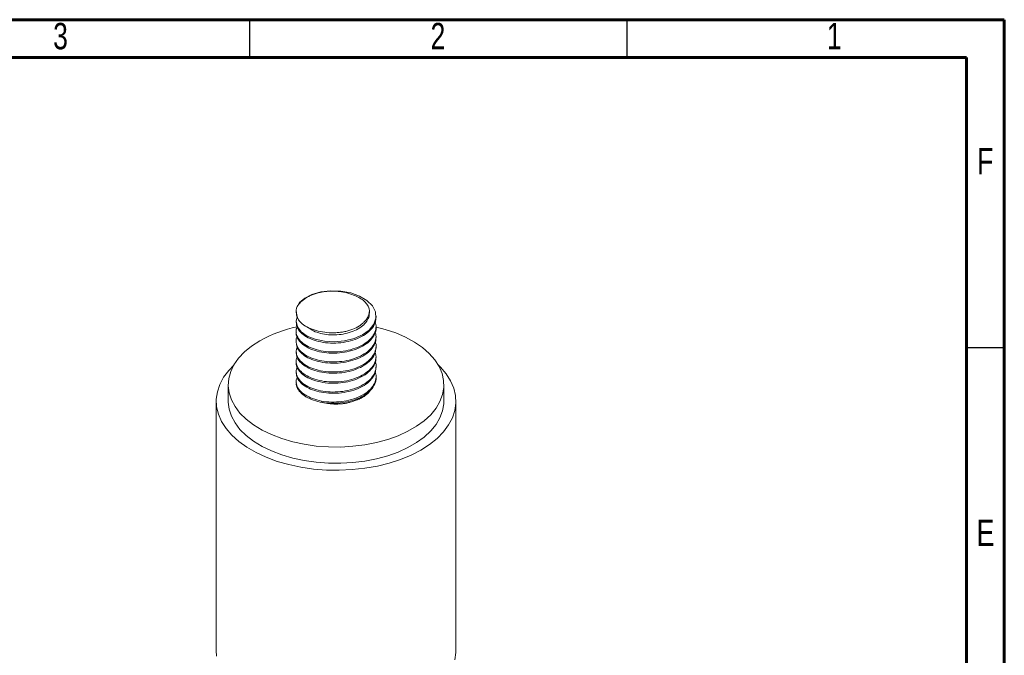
# Model space of a CAD drawing. Header units: inches. Extents: x 0.6 to 16.3, y 0.2 to 11.5.
# Tile 16 of 16: x 11.2 to 16.3, y 8.2 to 11.5. Entities that reach past the tile are written whole.
import ezdxf

# ---------------------------------------------------------------- set-up
doc = ezdxf.new("R2010")
doc.units = ezdxf.units.IN
doc.header["$MEASUREMENT"] = 0
doc.styles.add('SLDTEXTSTYLE0', font='TXT', dxfattribs={"width": 0.75})

msp = doc.modelspace()

# ---------------------------------------------------------------- linework, layer by layer
at = {"color": 7, "linetype": 'Continuous', "lineweight": 60}
for p, q in [((0.59055118, 11.49606299), (16.33858268, 11.49606299)), ((16.33858268, 11.49606299), (16.33858268, 0.19685039)), ((0.78740157, 11.2992126), (16.14173228, 11.2992126)), ((16.14173228, 11.2992126), (16.14173228, 0.39370079))]:
    msp.add_line(p, q, dxfattribs=at)
at = {"color": 7, "linetype": 'Continuous', "lineweight": 30}
for p, q in [((12.4015748, 11.49606299), (12.4015748, 11.2992126)), ((14.37007874, 11.49606299), (14.37007874, 11.2992126)), ((16.33858268, 9.78346457), (16.14173228, 9.78346457))]:
    msp.add_line(p, q, dxfattribs=at)
at = {"color": 7, "linetype": 'Continuous', "lineweight": 15}
for p, q in [((12.64490992, 9.97347556), (12.64490992, 9.96822504)), ((13.02688005, 9.96497512), (13.02688005, 9.97349541)), ((12.64490992, 9.92242548), (12.64490992, 9.91589104)), ((13.06157659, 9.94206544), (13.06157659, 9.94860305)), ((12.64490992, 9.87009147), (12.64490992, 9.86355018)), ((13.06157659, 9.88971249), (13.06157659, 9.89626588)), ((12.64490992, 9.81775062), (12.64490992, 9.81120047)), ((13.06157659, 9.83737922), (13.06157659, 9.84391292)), ((12.64490992, 9.76540091), (12.64490992, 9.75886696)), ((13.06157659, 9.78503391), (13.06157659, 9.79157965)), ((12.64490992, 9.7130674), (12.64490992, 9.70651692)), ((13.06157659, 9.7326888), (13.06157659, 9.73923435)), ((12.64490992, 9.66071735), (12.64490992, 9.65417727)), ((13.06157659, 9.68035408), (13.06157659, 9.68688924)), ((12.64490992, 9.60837771), (12.64490992, 9.6018401)), ((13.06157659, 9.62799971), (13.06157659, 9.63455452)), ((12.29074325, 9.59072206), (12.29074325, 9.50566572)), ((13.41574325, 9.50566572), (13.41574325, 9.59072206)), ((12.22824325, 9.50566572), (12.22824325, 8.2043038)), ((13.47824325, 8.2043038), (13.47824325, 9.50566572))]:
    msp.add_line(p, q, dxfattribs=at)
at = {"color": 7, "linetype": 'Continuous', "lineweight": 15, "flags": 128}
for points in [[(12.65038109, 9.94544652), (12.64491002, 9.92253455), (12.65169881, 9.89413441), (12.67141942, 9.86797126), (12.70304196, 9.84547456), (12.74454026, 9.82836975), (12.79258378, 9.81799331), (12.84523883, 9.81504182), (12.89774579, 9.81981648), (12.94782461, 9.83229321), (12.99174026, 9.85175276), (13.02636889, 9.87678339), (13.05014059, 9.90655647), (13.06092041, 9.93839947), (13.05832617, 9.9712511), (13.04239357, 10.00263395), (13.01438417, 10.03054847), (12.97553413, 10.05385671), (12.92935683, 10.07052156), (12.87766379, 10.08016435), (12.82463867, 10.08198005), (12.77363517, 10.07609606), (12.7273366, 10.06294122), (12.68976308, 10.04374863), (12.66233139, 10.01950639), (12.64747485, 9.99228966), (12.64747485, 9.99228966)], [(12.45549569, 9.82033684), (12.41274851, 9.79266603), (12.37574385, 9.76236258), (12.34496412, 9.72982153), (12.32081059, 9.69546711), (12.30359814, 9.65974718), (12.29355115, 9.6231274), (12.2908006, 9.58608516), (12.29538236, 9.54910337), (12.30723668, 9.51266415), (12.32620903, 9.47724253), (12.35205208, 9.44330029), (12.38442893, 9.41127992), (12.42291748, 9.38159885), (12.46701599, 9.35464402), (12.51614957, 9.33076683), (12.56967767, 9.31027855), (12.62690249, 9.29344629), (12.687078, 9.28048947), (12.74941973, 9.271577), (12.81311496, 9.26682508), (12.87733333, 9.26629565), (12.94123764, 9.26999561), (13.00399481, 9.27787674), (13.06478671, 9.28983628), (13.12282081, 9.30571833), (13.17734055, 9.32531583), (13.2276352, 9.34837332), (13.27304907, 9.37459019), (13.31299013, 9.40362467), (13.34693768, 9.43509825), (13.37444918, 9.46860062), (13.39516596, 9.50369503), (13.40881794, 9.53992398), (13.41522717, 9.57681515), (13.41431007, 9.61388762), (13.4060786, 9.6506581), (13.39064009, 9.68664721), (13.36819578, 9.7213858), (13.33903828, 9.75442098), (13.3035477, 9.7853221), (13.26218671, 9.81368631), (13.21549452, 9.83914383), (13.16407983, 9.8613628), (13.10861291, 9.88005356), (13.06426967, 9.8917288)], [(12.31971527, 9.69359295), (12.29332309, 9.66597553), (12.26658127, 9.63008793), (12.24671753, 9.5927416), (12.23396475, 9.55437438), (12.22847245, 9.51543609), (12.23030501, 9.47638326), (12.23944095, 9.43767374), (12.25577316, 9.39976136), (12.27911017, 9.36309062), (12.30917835, 9.32809143), (12.34562521, 9.29517414), (12.38802342, 9.26472468), (12.4358759, 9.23710003), (12.48862164, 9.21262406), (12.54564223, 9.19158374), (12.60626917, 9.17422574), (12.66979164, 9.16075358), (12.73546493, 9.15132519), (12.80251905, 9.14605113), (12.87016787, 9.14499321), (12.93761826, 9.14816385), (13.00407943, 9.15552588), (13.06877219, 9.16699297), (13.13093807, 9.18243069), (13.18984823, 9.20165805), (13.244812, 9.22444962), (13.29518499, 9.25053819), (13.34037662, 9.27961789), (13.37985705, 9.3113478), (13.41316342, 9.34535592), (13.43990523, 9.38124351), (13.45976897, 9.41858985), (13.47252175, 9.45695706), (13.47801406, 9.49589535), (13.4761815, 9.53494818), (13.46704555, 9.5736577), (13.45071334, 9.61157008), (13.42737634, 9.64824083), (13.39730815, 9.68324001), (13.38677123, 9.69359295)], [(12.29074325, 9.50566572), (12.2908006, 9.50102883), (12.29538236, 9.46404704), (12.30723668, 9.42760782), (12.32620903, 9.3921862), (12.35205208, 9.35824396), (12.38442893, 9.32622358), (12.42291748, 9.29654251), (12.46701599, 9.26958769), (12.51614957, 9.2457105), (12.56967767, 9.22522222), (12.62690249, 9.20838995), (12.687078, 9.19543313), (12.74941973, 9.18652067), (12.81311496, 9.18176874), (12.87733333, 9.18123931), (12.94123764, 9.18493928), (13.00399481, 9.1928204), (13.06478671, 9.20477994), (13.12282081, 9.22066199), (13.17734055, 9.2402595), (13.2276352, 9.26331698), (13.27304907, 9.28953385), (13.31299013, 9.31856833), (13.34693768, 9.35004191), (13.37444918, 9.38354428), (13.39516596, 9.4186387), (13.40881794, 9.45486764), (13.41522717, 9.49175882), (13.41574325, 9.50566572)], [(12.22824325, 8.2043038), (12.23030501, 8.17502134)], [(13.47252175, 8.15559515), (13.47801406, 8.19453343), (13.47824325, 8.2043038)]]:
    msp.add_lwpolyline(points, dxfattribs=at)
at = {"color": 7, "linetype": 'Continuous', "lineweight": 15}
for centre, radius, start, end in [((12.73156604, 9.97474016), 0.08590294, 168.21179145, 237.12490176), ((12.7961727, 9.20986467), 0.69909734, 102.05771647, 119.16391826)]:
    msp.add_arc(centre, radius, start, end, dxfattribs=at)
for points, knots in [([(12.94422423, 10.0588521), (12.93161256, 10.06440771), (12.91797334, 10.06883021), (12.89613065, 10.07393788), (12.88856333, 10.07538089), (12.87334572, 10.07765356), (12.86565951, 10.07849534), (12.84237215, 10.08015033), (12.82636145, 10.08004966), (12.80308502, 10.07821799), (12.7954106, 10.07733441), (12.78023187, 10.07501688), (12.77267916, 10.07357001), (12.75077604, 10.06848219), (12.73710432, 10.06411296), (12.71799376, 10.05609153), (12.71187107, 10.05316372), (12.7003832, 10.04699106), (12.69497658, 10.04372669), (12.67976109, 10.03340342), (12.67088878, 10.02572239), (12.6566816, 10.00963356), (12.65122402, 10.00117602), (12.64747485, 9.99228966)], [0, 0, 0, 0, 0.125, 0.125, 0.1875, 0.1875, 0.25, 0.25, 0.375, 0.375, 0.4375, 0.4375, 0.5, 0.5, 0.625, 0.625, 0.6875, 0.6875, 0.75, 0.75, 0.875, 0.875, 1, 1, 1, 1]), ([(13.0014025, 9.92120447), (13.00734218, 9.92681515), (13.01228749, 9.93271972), (13.02014192, 9.94505272), (13.02300804, 9.95142699), (13.02830206, 9.97086426), (13.02736342, 9.98423616), (13.01937781, 10.00334948), (13.01562373, 10.00958009), (13.00608729, 10.02148972), (13.00032442, 10.02714457), (12.98712496, 10.03763381), (12.97962266, 10.0425267), (12.96294435, 10.05145152), (12.95392576, 10.05540672), (12.94422423, 10.0588521)], [0, 0, 0, 0, 0.125, 0.125, 0.25, 0.25, 0.5, 0.5, 0.625, 0.625, 0.75, 0.75, 0.875, 0.875, 1, 1, 1, 1]), ([(12.64493564, 9.96822695), (12.64626546, 9.95870177), (12.64891472, 9.93972592), (12.66580021, 9.91765138), (12.68027765, 9.90626023), (12.68493712, 9.90259407)], [0, 0, 0, 0, 0.4060005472, 0.8088255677, 1, 1, 1, 1]), ([(12.70826324, 9.8895261), (12.71446744, 9.88472348), (12.72895362, 9.87350988), (12.76171243, 9.86101949), (12.8022781, 9.85239449), (12.84632128, 9.85034414), (12.89086005, 9.85468092), (12.93294912, 9.86551684), (12.96979526, 9.88221607), (12.99935631, 9.90375206), (13.01855887, 9.92899889), (13.02746073, 9.95005256), (13.02600911, 9.96207711), (13.02566263, 9.96494726)], [0, 0, 0, 0, 0.07475533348, 0.17454600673, 0.27325200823, 0.37333448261, 0.4721250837, 0.57179951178, 0.67147393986, 0.77026454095, 0.87034701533, 0.96905301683, 1, 1, 1, 1]), ([(12.65075117, 9.89240893), (12.64891557, 9.8886712), (12.64254985, 9.87570904), (12.64572097, 9.85232291), (12.66015688, 9.82486034), (12.6879169, 9.80032506), (12.72607932, 9.7809058), (12.77266537, 9.76755446), (12.82437432, 9.76160601), (12.87799592, 9.76345214), (12.93005009, 9.77305076), (12.97700828, 9.79008486), (13.01601414, 9.81338589), (13.044661, 9.84178774), (13.0599906, 9.87337377), (13.06415994, 9.8993352), (13.05863416, 9.91362394), (13.05721994, 9.91728089)], [0, 0, 0, 0, 0.02955246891, 0.10248568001, 0.17541889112, 0.24770675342, 0.32093789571, 0.39316398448, 0.46618207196, 0.53901650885, 0.61138662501, 0.6846035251, 0.75678839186, 0.82987736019, 0.90259923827, 0.97507199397, 1, 1, 1, 1]), ([(12.64652497, 9.91591817), (12.64638698, 9.91004873), (12.64602423, 9.89461938), (12.66065129, 9.87064685), (12.68778294, 9.84612817), (12.72611489, 9.82670443), (12.77265562, 9.81335427), (12.82437754, 9.80740552), (12.87799284, 9.80925166), (12.93005921, 9.81885056), (12.97697466, 9.83588353), (13.01613807, 9.85918875), (13.04419287, 9.88757485), (13.05994395, 9.91600515), (13.06008908, 9.93453125), (13.06014842, 9.94210608)], [0, 0, 0, 0, 0.0500209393, 0.1314930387, 0.2122442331, 0.294049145, 0.3747313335, 0.4562982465, 0.5376600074, 0.6185030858, 0.700292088, 0.7809282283, 0.8625743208, 0.9438103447, 1, 1, 1, 1]), ([(12.68493712, 9.90259407), (12.69531206, 9.8956996), (12.70684996, 9.88962381), (12.73216779, 9.8790505), (12.74609652, 9.87454083), (12.77488843, 9.86758558), (12.78998008, 9.86510112), (12.82119415, 9.86229429), (12.83679365, 9.86200385), (12.8601819, 9.8631934), (12.86802965, 9.86387118), (12.88343312, 9.86576507), (12.8909678, 9.86697469), (12.90568805, 9.86994285), (12.91287689, 9.87169624), (12.9269053, 9.87575221), (12.93378193, 9.87807295), (12.95330315, 9.88568163), (12.96502297, 9.89163829), (12.9806302, 9.90192078), (12.98544663, 9.90555203), (12.994108, 9.91312409), (12.99798685, 9.91707815), (13.0014025, 9.92120447)], [0, 0, 0, 0, 0.125, 0.125, 0.25, 0.25, 0.375, 0.375, 0.5, 0.5, 0.5625, 0.5625, 0.625, 0.625, 0.6875, 0.6875, 0.75, 0.75, 0.875, 0.875, 0.9375, 0.9375, 1, 1, 1, 1]), ([(12.65051636, 9.84212635), (12.64995802, 9.84126521), (12.643633, 9.83151006), (12.64385329, 9.81087958), (12.65270447, 9.78290907), (12.67594372, 9.75689474), (12.71024246, 9.73536767), (12.7539725, 9.71954223), (12.8041194, 9.71062132), (12.85733971, 9.7094906), (12.91043796, 9.71608368), (12.9597182, 9.73037318), (13.00214179, 9.75141614), (13.03503362, 9.77803381), (13.05568253, 9.80863471), (13.06414508, 9.83933959), (13.05914503, 9.85893224), (13.0568931, 9.86775641)], [0, 0, 0, 0, 0.00692948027, 0.07849824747, 0.15090442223, 0.22228999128, 0.29456965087, 0.36648628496, 0.43815655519, 0.51053457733, 0.58189975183, 0.65423558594, 0.72602740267, 0.79781921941, 0.87015505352, 0.94152022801, 1, 1, 1, 1]), ([(12.6460916, 9.86350316), (12.64573126, 9.86134691), (12.64377555, 9.84964409), (12.65362473, 9.82865528), (12.67569516, 9.80270872), (12.71030902, 9.78116337), (12.75395483, 9.76534283), (12.80412395, 9.7564206), (12.85733937, 9.75529025), (12.9104349, 9.76188318), (12.95973099, 9.77617291), (13.00209415, 9.79721512), (13.03521211, 9.82383554), (13.05501456, 9.85442616), (13.06344249, 9.87715539), (13.06123836, 9.88880676), (13.06107298, 9.88968103)], [0, 0, 0, 0, 0.018475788, 0.1002753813, 0.1809219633, 0.2625786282, 0.3438251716, 0.4247933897, 0.506561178, 0.5871847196, 0.6689048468, 0.7500103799, 0.831115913, 0.9128360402, 0.9934595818, 1, 1, 1, 1]), ([(12.65026802, 9.78645362), (12.64811723, 9.78095697), (12.64229403, 9.76607498), (12.64788005, 9.74115789), (12.66549963, 9.71415626), (12.69585489, 9.69066413), (12.73620555, 9.67255456), (12.78428179, 9.66080212), (12.83667236, 9.65666462), (12.89026615, 9.66027852), (12.9414369, 9.67167041), (12.98684492, 9.69027492), (13.0236009, 9.71486195), (13.04955105, 9.74419677), (13.06163947, 9.77619197), (13.06384068, 9.8005355), (13.05801769, 9.81295489), (13.05713826, 9.81483055)], [0, 0, 0, 0, 0.0427737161, 0.1158083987, 0.1882938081, 0.2607792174, 0.3338139, 0.4058685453, 0.4789458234, 0.551308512, 0.6239199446, 0.69689791, 0.7689731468, 0.8420788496, 0.9143390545, 0.987062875, 1, 1, 1, 1]), ([(12.64581229, 9.81124648), (12.6463898, 9.80316126), (12.64764666, 9.78556481), (12.6658303, 9.7599497), (12.69576549, 9.73646535), (12.73622928, 9.71835368), (12.78427514, 9.70660179), (12.836675, 9.70246419), (12.89026223, 9.70607795), (12.94144999, 9.7174705), (12.98679647, 9.7360725), (13.02378019, 9.76066887), (13.04887436, 9.78996856), (13.06140408, 9.8163398), (13.06025262, 9.83229852), (13.0598867, 9.83736998)], [0, 0, 0, 0, 0.0689385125, 0.1500357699, 0.2311330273, 0.312844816, 0.3934601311, 0.4752195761, 0.5561795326, 0.6374177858, 0.7190661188, 0.799704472, 0.8814957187, 0.9623410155, 1, 1, 1, 1]), ([(12.6508158, 9.73620395), (12.64938288, 9.73362726), (12.64289122, 9.72195389), (12.64470894, 9.69964621), (12.65695456, 9.67194134), (12.68293099, 9.64677486), (12.71958069, 9.62650003), (12.76507833, 9.61212969), (12.81622629, 9.60498274), (12.86975362, 9.60564171), (12.92229053, 9.61403824), (12.97021646, 9.62999275), (13.01064128, 9.6524064), (13.0410289, 9.68012931), (13.05849899, 9.71136898), (13.06417745, 9.73878598), (13.05886588, 9.75472763), (13.05711461, 9.75998373)], [0, 0, 0, 0, 0.0205682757, 0.0931818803, 0.1661620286, 0.2382394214, 0.311347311, 0.3836096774, 0.4563356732, 0.5292450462, 0.6013635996, 0.6744857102, 0.7466659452, 0.8194905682, 0.8923151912, 0.9644954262, 1, 1, 1, 1]), ([(12.64659321, 9.75885712), (12.64622688, 9.75447568), (12.64506055, 9.74052597), (12.65758984, 9.7177173), (12.6827589, 9.69258082), (12.71962651, 9.67229789), (12.76506591, 9.65792971), (12.81623009, 9.65078219), (12.86975094, 9.65144127), (12.92229746, 9.65983794), (12.97019115, 9.67579178), (13.01073448, 9.69820795), (13.04067753, 9.72592142), (13.05884803, 9.75563142), (13.0601328, 9.77584221), (13.06071989, 9.78507776)], [0, 0, 0, 0, 0.0373879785, 0.1190365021, 0.1996750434, 0.281466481, 0.3623119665, 0.44367615, 0.5252454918, 0.6059300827, 0.6877374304, 0.7684910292, 0.8499655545, 0.9314400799, 1, 1, 1, 1]), ([(12.64536387, 9.7064885), (12.64521467, 9.70579891), (12.64300774, 9.69559876), (12.65143087, 9.67585001), (12.67131112, 9.64944784), (12.70437728, 9.62709366), (12.74672834, 9.6103398), (12.79613069, 9.60026288), (12.84905703, 9.59793323), (12.90241756, 9.60332874), (12.95253322, 9.61647725), (12.99614709, 9.6365724), (13.03083936, 9.66240344), (13.05282346, 9.69251479), (13.06267768, 9.71672152), (13.06072756, 9.73009056), (13.0603556, 9.7326405)], [0, 0, 0, 0, 0.0059322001, 0.0877475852, 0.1685091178, 0.2499916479, 0.3314741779, 0.4122357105, 0.4940510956, 0.5747436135, 0.6563209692, 0.7376931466, 0.818546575, 0.9003460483, 0.9809925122, 1, 1, 1, 1]), ([(12.65028923, 9.68510111), (12.64764791, 9.67628491), (12.64216022, 9.65796815), (12.65070892, 9.6300596), (12.67150541, 9.60364581), (12.70432503, 9.58129476), (12.7467421, 9.56454005), (12.79612729, 9.55446339), (12.84905669, 9.55213357), (12.90242223, 9.55752948), (12.95251465, 9.57067654), (12.99621626, 9.59077705), (13.03058172, 9.61658817), (13.05379193, 9.64677424), (13.06250474, 9.67906178), (13.06317807, 9.70173969), (13.05742694, 9.71229261), (13.05735977, 9.71241587)], [0, 0, 0, 0, 0.0669738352, 0.1391466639, 0.2103898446, 0.2822690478, 0.3541482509, 0.4253914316, 0.4975642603, 0.5687465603, 0.6407094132, 0.7124912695, 0.7838155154, 0.8559743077, 0.9271159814, 0.9991486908, 1, 1, 1, 1]), ([(12.65064089, 9.63028038), (12.64866099, 9.62595785), (12.64242928, 9.61235279), (12.64635627, 9.58844344), (12.6618668, 9.56112199), (12.69050339, 9.53692175), (12.7294061, 9.51793566), (12.77650825, 9.50510819), (12.82846512, 9.49976224), (12.88209991, 9.50219913), (12.93388077, 9.51239748), (12.9803358, 9.52996188), (13.01860803, 9.55369783), (13.04636291, 9.58242077), (13.06062524, 9.61415663), (13.06409248, 9.63958573), (13.05842723, 9.65325157), (13.05715823, 9.65631267)], [0, 0, 0, 0, 0.0339829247, 0.1069605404, 0.1797546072, 0.2520846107, 0.3252609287, 0.3974057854, 0.4704542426, 0.543135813, 0.6155683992, 0.6887162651, 0.7608405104, 0.8339457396, 0.906501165, 0.9790565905, 1, 1, 1, 1]), ([(12.64636861, 9.65421835), (12.64641864, 9.64760693), (12.64654091, 9.6314469), (12.66230118, 9.60691181), (12.69038573, 9.58272395), (12.72943732, 9.56373453), (12.77649964, 9.55090794), (12.8284681, 9.54556178), (12.88209659, 9.54799863), (12.93389107, 9.55819735), (12.98029774, 9.57576028), (13.0187485, 9.59950171), (13.04583222, 9.62820405), (13.06045358, 9.6559634), (13.06011144, 9.67363838), (13.05998091, 9.68038144)], [0, 0, 0, 0, 0.0563345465, 0.1376962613, 0.2185392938, 0.3003282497, 0.3809643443, 0.4626103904, 0.5438463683, 0.6248040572, 0.7065612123, 0.7871742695, 0.8688837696, 0.9499787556, 1, 1, 1, 1]), ([(12.64633809, 9.60179947), (12.6459318, 9.59890376), (12.64418438, 9.58644959), (12.65485957, 9.56484683), (12.67798541, 9.539154), (12.7133586, 9.51802476), (12.75762146, 9.50267946), (12.80814273, 9.49434448), (12.86148114, 9.49381164), (12.91441086, 9.50100511), (12.96327026, 9.51585599), (13.00497919, 9.53735914), (13.03729946, 9.56436228), (13.05596617, 9.59516992), (13.06380683, 9.61715651), (13.06155944, 9.62795662), (13.06155087, 9.6279978)], [0, 0, 0, 0, 0.0247704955, 0.1065356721, 0.1871566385, 0.2688741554, 0.349977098, 0.4310800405, 0.5127975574, 0.5934185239, 0.6751837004, 0.7561493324, 0.8373932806, 0.9190473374, 0.9996913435, 1, 1, 1, 1]), ([(13.03160294, 9.56210119), (13.02992444, 9.55949232), (13.02524495, 9.55221904), (13.01652979, 9.54377736), (13.00445598, 9.53390569), (12.99306737, 9.52641378), (12.97928207, 9.51919101), (12.96765264, 9.5139758), (12.95924946, 9.51100458), (12.95503033, 9.50951277)], [0, 0, 0, 0, 0.11904441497, 0.331884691, 0.4178139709, 0.63670314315, 0.75657142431, 0.87777781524, 1, 1, 1, 1]), ([(12.95503033, 9.50951277), (12.9460065, 9.50612523), (12.93429632, 9.50172923), (12.9185658, 9.49779814), (12.90648087, 9.49517977), (12.89072604, 9.49262734), (12.87457504, 9.49111705), (12.86160509, 9.49054902), (12.84869645, 9.49039588), (12.83236664, 9.49099212), (12.81626482, 9.49266001), (12.80368992, 9.49459109), (12.79146355, 9.49695842), (12.78202764, 9.49899692), (12.77610813, 9.50093761), (12.77585626, 9.50102018)], [0, 0, 0, 0, 0.1704172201, 0.2211496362, 0.2718820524, 0.3753932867, 0.4804205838, 0.531153, 0.5818854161, 0.6853966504, 0.7904239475, 0.8411563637, 0.8918887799, 0.9954000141, 1, 1, 1, 1]), ([(12.95503033, 9.50951277), (12.96510129, 9.51449847), (12.97749383, 9.5206335), (12.98616979, 9.52870125), (12.98779513, 9.53021265)], [0, 0, 0, 0, 0.8126623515, 1, 1, 1, 1])]:
    msp.add_open_spline(points, degree=3, knots=knots, dxfattribs=at)

# ---------------------------------------------------------------- texts
at = {"color": 7, "linetype": 'Continuous', "lineweight": 0, "char_height": 0.13779528, "attachment_point": 2, "style": 'SLDTEXTSTYLE0'}
for s, insert in [('3', (11.41593531, 11.47935947)), ('2', (13.38443925, 11.47935947)), ('1', (15.45136838, 11.47935947)), ('F', (16.23872211, 10.82634155)), ('E', (16.24039671, 8.88736518))]:
    msp.add_mtext(s, dxfattribs=dict(at, insert=insert))

doc.saveas('drawing.dxf')
